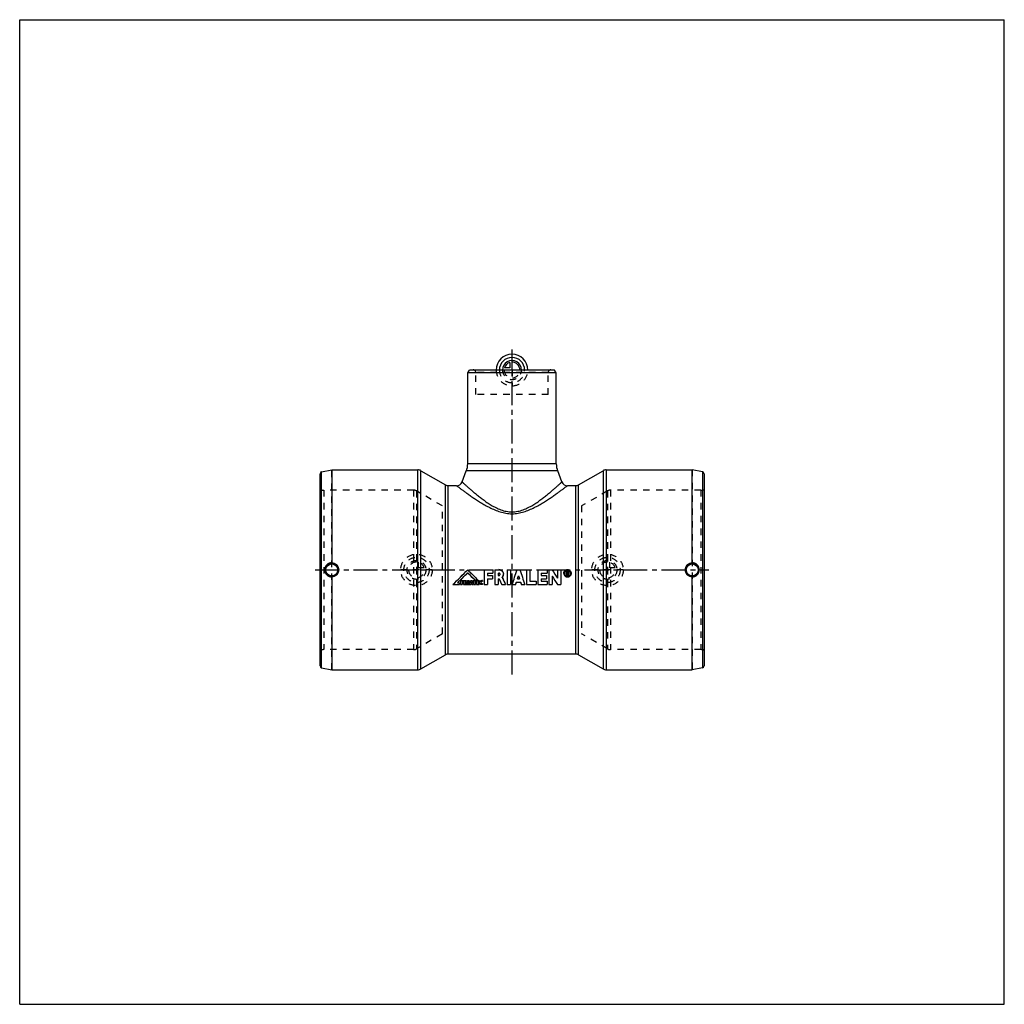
# Model space of a CAD drawing. Header units: millimetres. Extents: x 0 to 1000, y 0 to 1000.
import ezdxf

# ---------------------------------------------------------------- set-up
doc = ezdxf.new("R2010")
doc.units = ezdxf.units.MM
doc.header["$LTSCALE"] = 65.185185
doc.linetypes.add('CENTER', pattern=[0.6, 0.375, -0.075, 0.075, -0.075])
doc.linetypes.add('HIDDEN', pattern=[0.2, 0.1, -0.1])
doc.layers.get('0').update_dxf_attribs({"linetype": 'CONTINUOUS'})
for name, color, linetype in [('ACHSEN_S', 7, 'CONTINUOUS'), ('KOERPER', 7, 'CONTINUOUS'), ('KONST.EL_MIT_GEO', 7, 'CONTINUOUS'), ('KONSTR_EL', 7, 'CONTINUOUS'), ('KURVEN', 7, 'CONTINUOUS')]:
    doc.layers.add(name, color=color, linetype=linetype)

msp = doc.modelspace()

# ---------------------------------------------------------------- linework, layer by layer
at = {"color": 7, "linetype": 'Continuous'}
for p, q in [((0, 0), (0, 1000)), ((0, 1000), (1000, 1000)), ((1000, 0), (1000, 1000)), ((0, 0), (1000, 0))]:
    msp.add_line(p, q, dxfattribs=at)
at = {"layer": 'ACHSEN_S', "color": 40, "linetype": 'CENTER'}
for p, q in [((500, 334.8), (500, 665.2)), ((300, 441.2), (700, 441.2))]:
    msp.add_line(p, q, dxfattribs=at)
at = {"layer": 'KOERPER', "color": 7, "linetype": 'Continuous'}
for p, q in [((455, 641.2), (456.7, 644.2)), ((545, 641.2), (455, 641.2)), ((543.3, 644.2), (456.7, 644.2)), ((545, 641.2), (543.3, 644.2)), ((317, 542.8), (317, 448.3)), ((317, 542.8), (404.4, 542.8)), ((407.4, 541.9), (432.3, 527.6)), ((683, 448.3), (683, 542.8)), ((435.3, 526.8), (443.7, 526.8)), ((556.3, 526.8), (564.7, 526.8)), ((317, 434.2), (317, 339.8)), ((683, 339.8), (683, 434.2)), ((407.4, 340.6), (432.3, 354.9)), ((435.3, 355.8), (564.7, 355.8)), ((317, 339.8), (404.4, 339.8))]:
    msp.add_line(p, q, dxfattribs=at)
at = {"layer": 'KOERPER', "color": 8, "linetype": 'HIDDEN'}
for p, q in [((463.2, 619.2), (463.2, 641.8)), ((536.8, 619.2), (536.8, 641.8)), ((536.8, 619.2), (463.2, 619.2)), ((429.3, 506.2), (403, 521.4)), ((597, 521.4), (570.7, 506.2)), ((429.3, 376.2), (429.3, 506.2)), ((570.7, 506.2), (570.7, 376.2)), ((429.3, 376.2), (403, 361.1)), ((597, 361.1), (570.7, 376.2))]:
    msp.add_line(p, q, dxfattribs=at)
at = {"layer": 'KOERPER', "color": 7, "linetype": 'Continuous'}
for centre, start, end in [((316.9, 441.3), 89.4683, 180.0576), ((316.9, 441.2), 179.9424, 270.5317), ((317, 441.3), 359.9441, 89.9434), ((317, 441.2), 270.0566, 0.0559), ((683, 441.3), 90.0566, 180.0559), ((683, 441.2), 179.9441, 269.9434), ((683.1, 441.3), 359.9424, 90.5317), ((683.1, 441.2), 269.4683, 0.0576)]:
    msp.add_arc(centre, 7.09, start, end, dxfattribs=at)
at = {"layer": 'KONST.EL_MIT_GEO', "color": 7, "linetype": 'Continuous'}
for p, q in [((455, 549), (455, 641.2)), ((545, 549), (545, 641.2)), ((449.3, 530.6), (453.6, 541.7)), ((546.4, 541.7), (453.6, 541.7)), ((545, 549), (455, 549)), ((550.7, 530.6), (546.4, 541.7))]:
    msp.add_line(p, q, dxfattribs=at)
at = {"layer": 'KONST.EL_MIT_GEO', "color": 8, "linetype": 'HIDDEN'}
for p, q in [((539.3, 644.2), (460.7, 644.2)), ((536.8, 641.8), (463.2, 641.8))]:
    msp.add_line(p, q, dxfattribs=at)
for centre, start, end in [((460.7, 641.8), 0, 90), ((539.3, 641.8), 90, 180)]:
    msp.add_arc(centre, 2.5, start, end, dxfattribs=at)
at = {"layer": 'KONST.EL_MIT_GEO', "color": 7, "linetype": 'Continuous'}
for centre, radius, start, end in [((435, 549), 20, 338.7229, 360), ((565, 549), 20, 180, 201.2771), ((443.7, 532.7), 6, 270, 338.7229), ((556.3, 532.7), 6, 201.2771, 270)]:
    msp.add_arc(centre, radius, start, end, dxfattribs=at)
for points, knots in [([(449.3, 530.6), (449.3, 530.6), (449.3, 530.6), (449.3, 530.5), (449.4, 530.5), (449.4, 530.4), (449.5, 530.3), (449.7, 530.2), (449.9, 530), (450.3, 529.6), (450.9, 529.1), (451.5, 528.5), (452.3, 527.8), (453.2, 527), (454.2, 526.1), (455.7, 524.7), (457.8, 522.9), (460.6, 520.5), (463.6, 518), (467, 515.3), (470.7, 512.5), (474.6, 509.7), (478.9, 506.9), (483.6, 504.4), (488.7, 502.1), (494.2, 500.5), (500, 499.9), (505.8, 500.5), (511.3, 502.1), (516.4, 504.4), (521.1, 506.9), (525.4, 509.7), (529.3, 512.5), (533, 515.3), (536.4, 518), (539.4, 520.5), (542.2, 522.9), (544.3, 524.7), (545.8, 526.1), (546.8, 527), (547.7, 527.8), (548.5, 528.5), (549.1, 529.1), (549.7, 529.6), (550.1, 530), (550.3, 530.2), (550.5, 530.3), (550.6, 530.4), (550.6, 530.5), (550.7, 530.5), (550.7, 530.6), (550.7, 530.6), (550.7, 530.6)], [0, 0, 0, 0, 0.00018, 0.0004, 0.00072, 0.00161, 0.00285, 0.00445, 0.0064, 0.01131, 0.01756, 0.02508, 0.03383, 0.04374, 0.05474, 0.06678, 0.0937, 0.12402, 0.15731, 0.19321, 0.23141, 0.2717, 0.31391, 0.35796, 0.4038, 0.45132, 0.5, 0.54868, 0.5962, 0.64204, 0.68609, 0.7283, 0.76859, 0.80679, 0.84269, 0.87598, 0.9063, 0.93322, 0.94526, 0.95626, 0.96617, 0.97492, 0.98244, 0.98869, 0.9936, 0.99555, 0.99715, 0.99839, 0.99928, 0.9996, 0.99982, 1, 1, 1, 1]), ([(443.7, 526.8), (443.7, 526.7), (443.7, 526.7), (443.7, 526.7), (443.8, 526.7), (443.9, 526.6), (444, 526.5), (444.2, 526.4), (444.4, 526.2), (444.6, 526.1), (445, 525.8), (445.5, 525.4), (446.3, 524.8), (447.2, 524.1), (448.2, 523.3), (449.4, 522.5), (451.1, 521.2), (453.5, 519.5), (456.7, 517.2), (460.2, 514.8), (464.1, 512.2), (468.2, 509.6), (472.7, 507), (477.4, 504.4), (482.6, 502.1), (488, 500), (493.9, 498.6), (500, 498.1), (506.1, 498.6), (512, 500), (517.4, 502.1), (522.6, 504.4), (527.3, 507), (531.8, 509.6), (535.9, 512.2), (539.8, 514.8), (543.3, 517.2), (546.5, 519.5), (548.9, 521.2), (550.6, 522.5), (551.8, 523.3), (552.8, 524.1), (553.7, 524.8), (554.5, 525.4), (555, 525.8), (555.4, 526.1), (555.6, 526.2), (555.8, 526.4), (556, 526.5), (556.1, 526.6), (556.2, 526.7), (556.3, 526.7), (556.3, 526.7), (556.3, 526.7), (556.3, 526.8)], [0, 0, 0, 0, 0.00018, 0.0004, 0.00072, 0.00162, 0.00287, 0.00447, 0.00643, 0.00873, 0.01137, 0.01765, 0.02522, 0.03402, 0.04399, 0.05507, 0.06719, 0.0943, 0.12483, 0.15834, 0.19444, 0.23283, 0.27326, 0.31553, 0.35952, 0.40511, 0.45211, 0.5, 0.54789, 0.59489, 0.64048, 0.68447, 0.72674, 0.76717, 0.80556, 0.84166, 0.87517, 0.9057, 0.93281, 0.94493, 0.95601, 0.96598, 0.97478, 0.98235, 0.98863, 0.99127, 0.99357, 0.99553, 0.99713, 0.99838, 0.99928, 0.9996, 0.99982, 1, 1, 1, 1])]:
    msp.add_open_spline(points, degree=3, knots=knots, dxfattribs=at)
at = {"layer": 'KONSTR_EL', "color": 7, "linetype": 'Continuous'}
for p, q in [((306.6, 540.7), (317, 542.8)), ((306.6, 341.8), (306.6, 540.7)), ((404.4, 339.8), (404.4, 542.8)), ((407.4, 340.6), (407.4, 541.9)), ((567.7, 527.6), (592.6, 541.9)), ((592.6, 541.9), (592.6, 340.6)), ((595.6, 542.8), (683, 542.8)), ((595.6, 542.8), (595.6, 339.8)), ((693.4, 540.7), (683, 542.8)), ((693.4, 540.7), (693.4, 341.8)), ((305, 343.7), (305, 538.8)), ((695, 538.8), (695, 343.7)), ((432.3, 354.9), (432.3, 527.6)), ((435.3, 355.8), (435.3, 526.8)), ((564.7, 355.8), (564.7, 526.8)), ((567.7, 354.9), (567.7, 527.6)), ((455, 441.4), (455, 441.4)), ((471.6, 441.4), (480.7, 441.4)), ((471.6, 441.4), (480.7, 441.4)), ((471.6, 441.4), (471.6, 426.4)), ((480.7, 441.4), (480.7, 438)), ((482.4, 441.4), (486.7, 441.4)), ((482.4, 441.4), (486.7, 441.4)), ((482.4, 441.4), (482.4, 426.4)), ((486.7, 441.4), (486.7, 441.4)), ((495.1, 441.4), (498.5, 441.4)), ((495.1, 441.4), (498.5, 441.4)), ((495.1, 441.4), (495.1, 426.4)), ((498.5, 441.4), (498.5, 426.4)), ((505, 441.4), (508.2, 441.4)), ((505, 441.4), (508.2, 441.4)), ((505, 441.4), (505, 441.4)), ((508.2, 441.4), (508.2, 441.4)), ((514.7, 441.4), (518.1, 441.4)), ((514.7, 441.4), (518.1, 441.4)), ((514.7, 441.4), (514.7, 426.4)), ((518.1, 441.4), (518.1, 429.7)), ((526.1, 441.4), (535.7, 441.4)), ((526.1, 441.4), (535.7, 441.4)), ((526.1, 441.4), (526.1, 426.4)), ((535.7, 441.4), (535.7, 438)), ((537.4, 441.4), (540.8, 441.4)), ((537.4, 441.4), (540.8, 441.4)), ((537.4, 441.4), (537.4, 426.4)), ((540.8, 441.4), (540.8, 441.4)), ((546.1, 441.4), (549.5, 441.4)), ((546.1, 441.4), (549.5, 441.4)), ((546.1, 441.4), (546.1, 432.7)), ((549.5, 441.4), (549.5, 426.4)), ((447.8, 430.3), (450.4, 430.3)), ((447.8, 430.3), (450.4, 430.3)), ((447.8, 430.3), (447.8, 426.4)), ((450.4, 430.3), (450.4, 429.3)), ((450.8, 430.3), (452.5, 430.3)), ((450.8, 430.3), (452.5, 430.3)), ((450.8, 430.3), (450.8, 426.4)), ((452.5, 430.3), (452.5, 430.3)), ((454.8, 430.3), (456.3, 430.3)), ((454.8, 430.3), (456.3, 430.3)), ((454.8, 430.3), (454.8, 426.4)), ((456.3, 430.3), (456.3, 426.4)), ((457.7, 430.3), (459.4, 430.3)), ((457.7, 430.3), (459.4, 430.3)), ((457.7, 430.3), (457.7, 430.3)), ((459.4, 430.3), (459.4, 430.3)), ((460.5, 430.3), (463.7, 430.3)), ((460.5, 430.3), (463.7, 430.3)), ((460.5, 430.3), (460.5, 429.3)), ((462.4, 430.9), (465.4, 430.9)), ((463.7, 430.3), (463.7, 429.3)), ((464, 430.3), (466.6, 430.3)), ((464, 430.3), (466.6, 430.3)), ((464, 430.3), (464, 426.4)), ((465.4, 431), (465.4, 430.9)), ((466.6, 430.3), (466.6, 429.3)), ((469, 430.4), (469, 430.3)), ((469.5, 430.4), (469.5, 430.3)), ((469.9, 430.3), (469.9, 429.3)), ((475, 438), (480.7, 438)), ((475, 438), (475, 435.5)), ((475, 435.5), (480.1, 435.5)), ((475, 435.5), (480.1, 435.5)), ((475, 432.1), (480.1, 432.1)), ((475, 432.1), (475, 426.4)), ((480.1, 435.5), (480.1, 432.1)), ((485.8, 438), (486.7, 438)), ((485.8, 438), (485.8, 435.5)), ((485.8, 435.5), (486.7, 435.5)), ((485.8, 435.5), (486.7, 435.5)), ((485.8, 432.1), (486.9, 432.1)), ((485.8, 432.1), (485.8, 426.4)), ((486.7, 435.5), (486.7, 435.5)), ((491.3, 436.8), (491.3, 436.7)), ((505.6, 432.2), (507.6, 432.2)), ((505.6, 432.1), (507.6, 432.1)), ((529.5, 438), (535.7, 438)), ((529.5, 438), (529.5, 435.5)), ((529.5, 435.5), (535.1, 435.5)), ((529.5, 435.5), (535.1, 435.5)), ((529.5, 432.1), (535.1, 432.1)), ((529.5, 432.1), (529.5, 429.7)), ((535.1, 435.5), (535.1, 432.1)), ((540.8, 434.9), (540.8, 426.4)), ((552.6, 437.7), (552.6, 437.7)), ((555.5, 439.7), (556.3, 439.7)), ((555.5, 439.7), (556.3, 439.7)), ((555.5, 439.7), (555.5, 435.7)), ((555.5, 435.7), (556, 435.7)), ((556, 439.1), (556.3, 439.1)), ((556, 439.1), (556, 438)), ((556, 438), (556.3, 438)), ((556, 438), (556.3, 438)), ((556, 437.4), (556.3, 437.4)), ((556, 437.4), (556, 435.7)), ((556.3, 439.7), (556.3, 439.7)), ((556.3, 438), (556.3, 438)), ((556.6, 438.8), (556.6, 438.2)), ((556.7, 435.7), (557.3, 435.7)), ((557.2, 438.8), (557.2, 438.2)), ((557.3, 435.7), (557.3, 435.7)), ((440, 426.4), (446.7, 426.4)), ((440, 426.4), (440, 426.4)), ((444.8, 428.2), (446.7, 428.2)), ((444.9, 428.2), (446.7, 428.2)), ((446.7, 428.2), (446.7, 426.4)), ((447.8, 426.4), (449.3, 426.4)), ((449.3, 429.3), (450.4, 429.3)), ((449.3, 429.3), (449.3, 428.7)), ((449.3, 428.8), (450.3, 428.8)), ((449.3, 428.7), (450.3, 428.7)), ((449.3, 427.8), (450.3, 427.8)), ((449.3, 427.8), (449.3, 426.4)), ((450.3, 428.8), (450.3, 427.8)), ((450.8, 426.4), (452.3, 426.4)), ((452.3, 429.5), (452.3, 429.5)), ((452.3, 429.5), (452.3, 428.5)), ((452.3, 427.9), (452.3, 426.4)), ((452.7, 428.7), (452.7, 428.6)), ((452.9, 426.4), (454.5, 426.4)), ((453.8, 430), (453.8, 429.9)), ((454.5, 426.4), (454.5, 426.4)), ((454.8, 426.4), (456.3, 426.4)), ((456.6, 426.4), (458, 426.4)), ((458.1, 426.9), (459, 426.9)), ((458.3, 427.8), (458.8, 427.8)), ((458.3, 427.7), (458.8, 427.7)), ((459.1, 426.4), (460.5, 426.4)), ((460.5, 429.3), (461.3, 429.3)), ((461.3, 429.3), (461.3, 426.4)), ((461.3, 426.4), (462.8, 426.4)), ((462.8, 429.3), (463.7, 429.3)), ((462.8, 429.3), (462.8, 426.4)), ((464, 426.4), (466.6, 426.4)), ((465.5, 429.3), (466.6, 429.3)), ((465.5, 429.3), (465.5, 428.8)), ((465.5, 428.9), (466.5, 428.9)), ((465.5, 428.8), (466.5, 428.8)), ((465.5, 427.9), (466.5, 427.9)), ((465.5, 427.9), (465.5, 427.4)), ((465.5, 427.4), (466.6, 427.4)), ((465.5, 427.4), (466.6, 427.4)), ((466.5, 428.9), (466.5, 427.9)), ((466.6, 427.4), (466.6, 426.4)), ((467.5, 429.8), (467.5, 429.8)), ((468.7, 427.6), (468.7, 427.5)), ((469.3, 427.3), (469.3, 427.3)), ((469.6, 427.3), (469.6, 427.3)), ((469.9, 427.4), (469.9, 426.4)), ((471.6, 426.4), (475, 426.4)), ((482.4, 426.4), (485.8, 426.4)), ((489.6, 426.4), (493.4, 426.4)), ((493.4, 426.4), (493.4, 426.4)), ((495.1, 426.4), (498.5, 426.4)), ((500.2, 426.4), (503.7, 426.4)), ((500.2, 426.4), (500.2, 426.4)), ((504.5, 428.8), (508.7, 428.8)), ((509.5, 426.4), (513, 426.4)), ((513, 426.4), (513, 426.4)), ((514.7, 426.4), (524.4, 426.4)), ((518.1, 429.8), (524.4, 429.8)), ((518.1, 429.7), (524.4, 429.7)), ((524.4, 429.8), (524.4, 426.4)), ((526.1, 426.4), (535.7, 426.4)), ((529.5, 429.8), (535.7, 429.8)), ((529.5, 429.7), (535.7, 429.7)), ((535.7, 429.8), (535.7, 426.4)), ((537.4, 426.4), (540.8, 426.4)), ((546.1, 426.4), (549.5, 426.4)), ((567.7, 354.9), (592.6, 340.6)), ((306.6, 341.8), (317, 339.8)), ((693.4, 341.8), (683, 339.8)), ((595.6, 339.8), (683, 339.8))]:
    msp.add_line(p, q, dxfattribs=at)
at = {"layer": 'KONSTR_EL', "color": 8, "linetype": 'HIDDEN'}
for p, q in [((317, 339.8), (317, 542.8)), ((683, 542.8), (683, 339.8)), ((308.8, 522.2), (308.8, 360.2)), ((400, 522.2), (308.8, 522.2)), ((400, 522.2), (400, 360.2)), ((403, 521.4), (403, 361.1)), ((597, 521.4), (597, 361.1)), ((691.9, 522.2), (600, 522.2)), ((600, 522.2), (600, 360.2)), ((691.9, 522.2), (691.9, 360.2)), ((455, 438.4), (455, 438.4)), ((462.4, 431), (465.4, 431)), ((462.4, 431), (462.4, 430.9)), ((475, 438), (480.7, 438)), ((475, 438), (475, 438)), ((475, 432.2), (480.1, 432.2)), ((475, 432.2), (475, 432.1)), ((485.8, 438), (486.7, 438)), ((485.8, 438), (485.8, 438)), ((485.8, 432.2), (486.9, 432.2)), ((485.8, 432.2), (485.8, 432.1)), ((486.7, 438), (486.7, 438)), ((486.9, 432.2), (486.9, 432.1)), ((487.9, 436.8), (487.9, 436.7)), ((490, 433.6), (490, 433.5)), ((505.6, 432.2), (505.6, 432.1)), ((506.6, 435.2), (506.6, 435.2)), ((507.6, 432.2), (507.6, 432.1)), ((529.5, 438), (535.7, 438)), ((529.5, 438), (529.5, 438)), ((529.5, 432.2), (535.1, 432.2)), ((529.5, 432.2), (529.5, 432.1)), ((540.8, 434.9), (540.8, 434.9)), ((553.5, 437.7), (553.5, 437.7)), ((555.5, 435.7), (556, 435.7)), ((556, 439.1), (556.3, 439.1)), ((556, 439.1), (556, 439.1)), ((556, 437.4), (556.3, 437.4)), ((556, 437.4), (556, 437.4)), ((556.3, 439.1), (556.3, 439.1)), ((556.3, 437.4), (556.3, 437.4)), ((556.7, 435.7), (557.3, 435.7)), ((556.7, 435.7), (556.7, 435.7)), ((556.9, 437.6), (556.9, 437.6)), ((556.9, 437.6), (556.9, 437.6)), ((559.1, 437.7), (559.1, 437.7)), ((560, 437.7), (560, 437.7)), ((440, 426.4), (446.7, 426.4)), ((444.8, 428.2), (444.9, 428.2)), ((444.8, 428.2), (444.8, 428.2)), ((447.8, 426.4), (449.3, 426.4)), ((449.3, 429.4), (450.4, 429.4)), ((449.3, 429.4), (449.3, 429.3)), ((449.3, 427.9), (450.3, 427.9)), ((449.3, 427.9), (449.3, 427.8)), ((450.8, 426.4), (452.3, 426.4)), ((452.3, 429.5), (452.3, 429.5)), ((452.3, 429.5), (452.3, 429.5)), ((452.3, 429.5), (452.3, 429.5)), ((452.3, 427.9), (452.3, 427.9)), ((452.7, 429.4), (452.7, 429.3)), ((452.8, 429), (452.8, 429)), ((452.9, 426.4), (454.5, 426.4)), ((452.9, 426.4), (452.9, 426.4)), ((453.4, 428.1), (453.4, 428.1)), ((454.1, 428.5), (454.1, 428.5)), ((454.3, 429.1), (454.3, 429.1)), ((454.8, 426.4), (456.3, 426.4)), ((456.6, 426.4), (458, 426.4)), ((456.6, 426.4), (456.6, 426.4)), ((458, 426.4), (458, 426.4)), ((458.1, 427), (459, 427)), ((458.1, 427), (458.1, 426.9)), ((458.3, 427.8), (458.3, 427.7)), ((458.6, 429.2), (458.6, 429.2)), ((458.8, 427.8), (458.8, 427.7)), ((459, 427), (459, 426.9)), ((459.1, 426.4), (460.5, 426.4)), ((459.1, 426.4), (459.1, 426.4)), ((460.5, 429.3), (461.3, 429.3)), ((460.5, 426.4), (460.5, 426.4)), ((461.3, 429.3), (461.3, 429.3)), ((461.3, 426.4), (462.8, 426.4)), ((462.8, 429.3), (463.7, 429.3)), ((462.8, 429.3), (462.8, 429.3)), ((464, 426.4), (466.6, 426.4)), ((465.5, 429.4), (466.6, 429.4)), ((465.5, 429.4), (465.5, 429.3)), ((465.5, 428), (466.5, 428)), ((465.5, 428), (465.5, 427.9)), ((466.9, 428.4), (466.9, 428.3)), ((467.1, 427.5), (467.1, 427.4)), ((467.6, 426.8), (467.6, 426.7)), ((468.3, 426.4), (468.3, 426.4)), ((468.5, 428.4), (468.5, 428.3)), ((468.7, 429.2), (468.7, 429.1)), ((469.1, 426.3), (469.1, 426.3)), ((469.4, 429.5), (469.4, 429.4)), ((469.5, 426.4), (469.5, 426.3)), ((469.6, 429.4), (469.6, 429.4)), ((471.6, 426.4), (475, 426.4)), ((482.4, 426.4), (485.8, 426.4)), ((489.6, 426.4), (493.4, 426.4)), ((489.6, 426.4), (489.6, 426.4)), ((495.1, 426.4), (498.5, 426.4)), ((500.2, 426.4), (503.7, 426.4)), ((503.7, 426.4), (503.7, 426.4)), ((504.5, 428.8), (508.7, 428.8)), ((504.5, 428.8), (504.5, 428.8)), ((508.7, 428.8), (508.7, 428.8)), ((509.5, 426.4), (513, 426.4)), ((509.5, 426.4), (509.5, 426.4)), ((514.7, 426.4), (524.4, 426.4)), ((526.1, 426.4), (535.7, 426.4)), ((537.4, 426.4), (540.8, 426.4)), ((546.1, 426.4), (549.5, 426.4)), ((546.1, 426.4), (546.1, 426.4)), ((400, 360.2), (308.8, 360.2)), ((691.9, 360.2), (600, 360.2))]:
    msp.add_line(p, q, dxfattribs=at)
at = {"layer": 'KONSTR_EL', "color": 7, "linetype": 'Continuous'}
for centre, radius in [((317, 441.2), 7.05), ((317, 441.2), 6.05), ((683, 441.2), 7.05), ((683, 441.2), 6.05)]:
    msp.add_circle(centre, radius, dxfattribs=at)
for centre, radius, start, end in [((307, 538.8), 2, 101, 180), ((404.4, 536.8), 6, 60, 90), ((595.6, 536.8), 6, 90, 120), ((693, 538.8), 2, 0, 79), ((435.3, 532.7), 6, 240, 270), ((564.7, 532.7), 6, 270, 300), ((486.7, 436.9), 4.55, 74.9845, 89.9627), ((486.7, 436.8), 4.55, 75.8623, 89.9689), ((556.3, 437.8), 3.63, 72.9904, 107.0096), ((556.3, 437.8), 3.63, 73.9695, 106.0305), ((469, 426.6), 3.8, 76.0137, 82.5671), ((469, 426.5), 3.8, 76.0141, 82.5673), ((486.7, 436.7), 4.61, 316.0957, 0.0745), ((469.2, 427.7), 1.73, 68.087, 77.6057), ((469.4, 428.4), 1.1, 294.3758, 295.5111), ((435.3, 349.8), 6, 90, 120), ((564.7, 349.8), 6, 60, 90), ((307, 343.7), 2, 180, 259), ((404.4, 345.8), 6, 270, 300), ((595.6, 345.8), 6, 240, 270), ((693, 343.7), 2, 281, 360)]:
    msp.add_arc(centre, radius, start, end, dxfattribs=at)
at = {"layer": 'KONSTR_EL', "color": 8, "linetype": 'HIDDEN'}
for centre, radius, start, end in [((308.8, 532.2), 10, 247.6684, 270), ((400, 516.2), 6, 60, 90), ((600, 516.2), 6, 90, 120), ((691.9, 532.2), 10, 270, 288.1949), ((486.7, 436.8), 1.22, 359.1788, 0.0001), ((486.7, 436.8), 4.61, 316.0964, 0.0746), ((556.3, 438.3), 0.286, 356.4855, 359.9956), ((452, 429), 0.784, 357.254, 0.0346), ((470.8, 428.4), 2.36, 179.9975, 180.6326), ((470.5, 428.4), 2.06, 180.5687, 184.2973), ((469.2, 427.7), 1.73, 68.0866, 77.6054), ((308.8, 350.2), 10, 90, 112.3316), ((400, 366.2), 6, 270, 300), ((600, 366.2), 6, 240, 270), ((691.9, 350.2), 10, 71.8051, 90)]:
    msp.add_arc(centre, radius, start, end, dxfattribs=at)
at = {"layer": 'KONSTR_EL', "color": 7, "linetype": 'Continuous'}
for centre, major_axis, ratio, start_param, end_param in [((440, 441.2), (85.5, 85.5), 0.08749, -1.65806, -1.48233), ((440, 441.2), (85.2, 85.2), 0.08749, 4.62512, 4.80147), ((470, 441.2), (85.5, -85.5), 0.08749, 4.62393, 4.74573), ((470, 441.2), (85.2, -85.2), 0.08749, 4.6233, 4.74554), ((500.2, 441.2), (27.5, 85.6), 0.05117, 4.55427, 4.73042), ((513, 441.2), (-27.5, 85.6), 0.05117, 7.83595, 8.0121), ((550.2, 441.2), (-53.1, 85.5), 0.07852, 1.52049, 1.62169), ((443, 441.2), (85.5, 85.5), 0.08749, -1.63629, -1.51729), ((467, 441.2), (85.5, -85.5), 0.08749, -1.6243, -1.53745), ((456.6, 441.2), (24.6, 85.8), 0.04656, -1.732, -1.68581), ((456.6, 441.2), (24.5, 85.5), 0.04656, -1.732, -1.68564), ((460.5, 441.2), (-24.5, 85.8), 0.04644, -4.5973, -4.55111), ((460.5, 441.2), (-24.4, 85.5), 0.04644, -4.59746, -4.55111), ((489.6, 441.2), (-39.5, 85.6), 0.06681, -4.63652, -4.56869), ((493.4, 441.2), (-39.5, 85.6), 0.06681, -4.65302, -4.56869), ((503.7, 441.2), (27.5, 85.6), 0.05117, -1.66108, -1.62543), ((509.5, 441.2), (-27.5, 85.6), 0.05117, -4.65775, -4.62211), ((546.1, 441.2), (-53.1, 85.5), 0.07852, -4.68708, -4.58655), ((558.8, 441.2), (-18.7, 85.6), 0.03674, -4.67519, -4.65521), ((559.3, 441.2), (-18.7, 85.6), 0.03674, -4.67745, -4.65521), ((452.9, 441.2), (-36.6, 85.8), 0.06337, -4.58275, -4.56488), ((454.5, 441.2), (-50.3, 85.7), 0.07652, -4.60319, -4.58272), ((454.5, 441.2), (-50.1, 85.4), 0.07652, -4.60281, -4.58272), ((458, 441.2), (16.1, 85.8), 0.03201, -1.73931, -1.73251), ((458, 441.2), (16.6, 85.8), 0.03277, -1.72288, -1.70576), ((459.1, 441.2), (-17, 85.8), 0.03352, -4.57773, -4.56062), ((459.1, 441.2), (-16.1, 85.8), 0.03201, -4.55068, -4.54388), ((503.7, 441.2), (27.5, 85.6), 0.05117, -1.72891, -1.7008), ((509.5, 441.2), (-27.5, 85.6), 0.05117, -4.58238, -4.55427)]:
    msp.add_ellipse(centre, major_axis=major_axis, ratio=ratio, start_param=start_param, end_param=end_param, dxfattribs=at)
at = {"layer": 'KONSTR_EL', "color": 8, "linetype": 'HIDDEN'}
for centre, major_axis, ratio, start_param, end_param in [((500.2, 441.2), (27.4, 85.5), 0.05117, 4.55427, 4.73063), ((513, 441.2), (-27.4, 85.5), 0.05117, 1.55256, 1.72891), ((550.2, 441.2), (-53, 85.4), 0.07852, 1.52028, 1.62161), ((443, 441.2), (85.2, 85.2), 0.08749, -1.63621, -1.5168), ((467, 441.2), (85.2, -85.2), 0.08749, -1.6248, -1.53764), ((489.6, 441.2), (-39.5, 85.5), 0.06681, -4.6366, -4.56869), ((493.4, 441.2), (-39.5, 85.5), 0.06681, -4.65312, -4.56869), ((503.7, 441.2), (27.4, 85.5), 0.05117, -1.661, -1.62531), ((509.5, 441.2), (-27.4, 85.5), 0.05117, -4.65787, -4.62219), ((546.1, 441.2), (-53, 85.4), 0.07852, -4.6872, -4.58655), ((558.8, 441.2), (-18.7, 85.5), 0.03674, -4.67535, -4.65534), ((559.3, 441.2), (-18.7, 85.5), 0.03674, -4.67741, -4.65534), ((452.9, 441.2), (-36.5, 85.5), 0.06337, -4.58281, -4.56488), ((454.5, 441.2), (-50.1, 85.4), 0.07652, -4.60326, -4.60281), ((458, 441.2), (16.1, 85.5), 0.03201, -1.73931, -1.73248), ((458, 441.2), (16.5, 85.5), 0.03277, -1.72282, -1.70565), ((459.1, 441.2), (-16.9, 85.5), 0.03352, -4.57785, -4.56067), ((459.1, 441.2), (-16.1, 85.5), 0.03201, -4.5507, -4.54388), ((503.7, 441.2), (27.4, 85.5), 0.05117, -1.72891, -1.70077), ((509.5, 441.2), (-27.4, 85.5), 0.05117, -4.58241, -4.55427)]:
    msp.add_ellipse(centre, major_axis=major_axis, ratio=ratio, start_param=start_param, end_param=end_param, dxfattribs=at)
at = {"layer": 'KONSTR_EL', "color": 7, "linetype": 'Continuous'}
for points, knots in [([(487.8, 441.2), (488.3, 441.1), (489.2, 440.7), (490.4, 439.6), (491.1, 438.3), (491.3, 437.2), (491.3, 436.7)], [0, 0, 0, 0, 0.25005, 0.50012, 0.75014, 1, 1, 1, 1]), ([(555.3, 441.2), (554.9, 441.1), (554.2, 440.8), (553.3, 439.9), (552.8, 438.9), (552.6, 438.1), (552.6, 437.7)], [0, 0, 0, 0, 0.25002, 0.50006, 0.75008, 1, 1, 1, 1]), ([(559.1, 437.7), (559.1, 438), (559, 438.8), (558.4, 439.7), (557.4, 440.4), (556.3, 440.6), (555.2, 440.4), (554.3, 439.7), (553.6, 438.8), (553.5, 438), (553.5, 437.7)], [0, 0, 0, 0, 0.12497, 0.24998, 0.375, 0.5, 0.625, 0.75002, 0.87503, 1, 1, 1, 1]), ([(557.3, 441.2), (557.7, 441.1), (558.4, 440.8), (559.3, 439.9), (559.9, 438.9), (560, 438.1), (560, 437.7)], [0, 0, 0, 0, 0.25003, 0.50006, 0.75007, 1, 1, 1, 1]), ([(452.5, 430.3), (452.8, 430.3), (453.3, 430.2), (453.7, 430), (453.8, 429.9)], [0, 0, 0, 0, 0.74943, 1, 1, 1, 1]), ([(452.5, 430.3), (452.8, 430.3), (453.3, 430.3), (453.7, 430.1), (453.8, 430)], [0, 0, 0, 0, 0.74943, 1, 1, 1, 1]), ([(467.5, 429.8), (467.7, 430), (468.2, 430.3), (468.7, 430.4), (469, 430.4)], [0, 0, 0, 0, 0.49895, 1, 1, 1, 1]), ([(467.5, 429.8), (467.7, 430), (468.2, 430.3), (468.7, 430.3), (469, 430.3)], [0, 0, 0, 0, 0.49895, 1, 1, 1, 1]), ([(487.9, 436.7), (487.9, 436.9), (487.8, 437.2), (487.6, 437.6), (487.2, 437.9), (486.8, 438), (486.7, 438)], [0, 0, 0, 0, 0.24987, 0.49984, 0.74989, 1, 1, 1, 1]), ([(486.7, 435.5), (486.8, 435.5), (487.2, 435.6), (487.6, 435.9), (487.8, 436.3), (487.9, 436.6), (487.9, 436.7)], [0, 0, 0, 0, 0.25018, 0.50022, 0.75013, 1, 1, 1, 1]), ([(552.6, 437.7), (552.6, 437.2), (552.8, 436.2), (553.6, 435), (554.9, 434.2), (556.3, 433.9), (557.8, 434.2), (559, 435), (559.8, 436.2), (560, 437.2), (560, 437.7)], [0, 0, 0, 0, 0.12498, 0.24991, 0.37491, 0.5, 0.62509, 0.75008, 0.87502, 1, 1, 1, 1]), ([(553.5, 437.7), (553.5, 437.3), (553.6, 436.6), (554.3, 435.6), (555.2, 435), (556.3, 434.7), (557.4, 435), (558.4, 435.6), (559, 436.6), (559.1, 437.3), (559.1, 437.7)], [0, 0, 0, 0, 0.12498, 0.24992, 0.37492, 0.5, 0.62508, 0.75008, 0.87502, 1, 1, 1, 1]), ([(553.5, 437.7), (553.5, 437.3), (553.6, 436.6), (554.3, 435.6), (555.2, 435), (556.3, 434.8), (557.4, 435), (558.4, 435.6), (559, 436.6), (559.1, 437.3), (559.1, 437.7)], [0, 0, 0, 0, 0.12498, 0.24992, 0.37492, 0.5, 0.62508, 0.75008, 0.87502, 1, 1, 1, 1]), ([(556.3, 439.7), (556.4, 439.7), (556.6, 439.6), (556.9, 439.4), (557.1, 439.1), (557.2, 438.9), (557.2, 438.8)], [0, 0, 0, 0, 0.25001, 0.5, 0.74999, 1, 1, 1, 1]), ([(556.6, 438.8), (556.6, 438.9), (556.5, 439), (556.4, 439.1), (556.3, 439.1)], [0, 0, 0, 0, 0.5002, 1, 1, 1, 1]), ([(556.3, 438), (556.4, 438), (556.5, 438), (556.6, 438.2), (556.6, 438.2)], [0, 0, 0, 0, 0.49988, 1, 1, 1, 1]), ([(557.2, 438.2), (557.2, 438.1), (557.1, 437.9), (556.9, 437.7), (556.9, 437.6)], [0, 0, 0, 0, 0.5, 1, 1, 1, 1]), ([(452.7, 429.3), (452.7, 429.4), (452.6, 429.4), (452.4, 429.5), (452.3, 429.5)], [0, 0, 0, 0, 0.25097, 1, 1, 1, 1]), ([(452.3, 428.5), (452.4, 428.5), (452.5, 428.5), (452.7, 428.6), (452.7, 428.6)], [0, 0, 0, 0, 0.7496, 1, 1, 1, 1]), ([(452.8, 429), (452.8, 429), (452.8, 429.2), (452.7, 429.3), (452.7, 429.3)], [0, 0, 0, 0, 0.50067, 1, 1, 1, 1]), ([(452.7, 428.6), (452.7, 428.7), (452.8, 428.8), (452.8, 428.9), (452.8, 429)], [0, 0, 0, 0, 0.49895, 1, 1, 1, 1]), ([(452.7, 428.7), (452.7, 428.7), (452.8, 428.8), (452.8, 428.9), (452.8, 429)], [0, 0, 0, 0, 0.49946, 1, 1, 1, 1]), ([(453.8, 430), (454, 429.9), (454.2, 429.6), (454.3, 429.3), (454.3, 429.1)], [0, 0, 0, 0, 0.50151, 1, 1, 1, 1]), ([(453.8, 429.9), (454, 429.8), (454.2, 429.6), (454.3, 429.2), (454.3, 429.1)], [0, 0, 0, 0, 0.50152, 1, 1, 1, 1]), ([(454.3, 429.1), (454.3, 429), (454.3, 428.7), (454.2, 428.5), (454.1, 428.5)], [0, 0, 0, 0, 0.49964, 1, 1, 1, 1]), ([(466.9, 428.4), (466.9, 428.7), (467, 429.2), (467.3, 429.7), (467.5, 429.8)], [0, 0, 0, 0, 0.49957, 1, 1, 1, 1]), ([(466.9, 428.3), (466.9, 428.6), (467, 429.1), (467.3, 429.6), (467.5, 429.8)], [0, 0, 0, 0, 0.49957, 1, 1, 1, 1]), ([(467.6, 426.7), (467.5, 426.8), (467.3, 427), (467.2, 427.3), (467.1, 427.4)], [0, 0, 0, 0, 0.50085, 1, 1, 1, 1]), ([(469.1, 426.3), (469, 426.3), (468.7, 426.3), (468.5, 426.3), (468.3, 426.4)], [0, 0, 0, 0, 0.25615, 1, 1, 1, 1]), ([(468.7, 429.1), (468.6, 429.1), (468.5, 428.8), (468.5, 428.5), (468.5, 428.3)], [0, 0, 0, 0, 0.25167, 1, 1, 1, 1]), ([(468.5, 428.3), (468.5, 428.1), (468.5, 427.8), (468.6, 427.6), (468.7, 427.5)], [0, 0, 0, 0, 0.7484, 1, 1, 1, 1]), ([(469.4, 429.4), (469.2, 429.4), (469, 429.4), (468.8, 429.2), (468.7, 429.1)], [0, 0, 0, 0, 0.50193, 1, 1, 1, 1]), ([(468.7, 427.6), (468.8, 427.5), (469, 427.4), (469.2, 427.3), (469.3, 427.3)], [0, 0, 0, 0, 0.49811, 1, 1, 1, 1]), ([(468.7, 427.5), (468.8, 427.4), (469, 427.3), (469.2, 427.3), (469.3, 427.3)], [0, 0, 0, 0, 0.49811, 1, 1, 1, 1]), ([(469.5, 426.3), (469.4, 426.3), (469.3, 426.3), (469.2, 426.3), (469.1, 426.3)], [0, 0, 0, 0, 0.25425, 1, 1, 1, 1]), ([(469.9, 426.4), (469.9, 426.4), (469.7, 426.4), (469.6, 426.3), (469.5, 426.3)], [0, 0, 0, 0, 0.25872, 1, 1, 1, 1])]:
    msp.add_open_spline(points, degree=3, knots=knots, dxfattribs=at)
at = {"layer": 'KONSTR_EL', "color": 8, "linetype": 'HIDDEN'}
for points, knots in [([(487.9, 441.2), (488.4, 441.1), (489.3, 440.7), (490.4, 439.6), (491.1, 438.3), (491.3, 437.3), (491.3, 436.8)], [0, 0, 0, 0, 0.25005, 0.50012, 0.75014, 1, 1, 1, 1]), ([(552.6, 437.7), (552.6, 438.1), (552.8, 438.9), (553.3, 439.9), (554.2, 440.8), (554.9, 441.1), (555.3, 441.2)], [0, 0, 0, 0, 0.24992, 0.49994, 0.74997, 1, 1, 1, 1]), ([(559.1, 437.7), (559.1, 438.1), (559, 438.8), (558.4, 439.8), (557.4, 440.4), (556.3, 440.6), (555.2, 440.4), (554.3, 439.8), (553.6, 438.8), (553.5, 438.1), (553.5, 437.7)], [0, 0, 0, 0, 0.12497, 0.24998, 0.375, 0.5, 0.625, 0.75002, 0.87503, 1, 1, 1, 1]), ([(557.4, 441.2), (557.8, 441.1), (558.5, 440.8), (559.3, 439.9), (559.9, 438.9), (560, 438.1), (560, 437.7)], [0, 0, 0, 0, 0.25003, 0.50006, 0.75008, 1, 1, 1, 1]), ([(487.9, 436.8), (487.9, 436.9), (487.8, 437.2), (487.6, 437.6), (487.2, 437.9), (486.8, 438), (486.7, 438)], [0, 0, 0, 0, 0.24987, 0.49984, 0.74989, 1, 1, 1, 1]), ([(486.7, 435.5), (486.8, 435.5), (487.2, 435.6), (487.6, 435.9), (487.8, 436.3), (487.9, 436.6), (487.9, 436.7)], [0, 0, 0, 0, 0.25018, 0.50022, 0.75013, 1, 1, 1, 1]), ([(560, 437.7), (560, 437.2), (559.8, 436.2), (559, 435), (557.8, 434.2), (556.3, 433.9), (554.9, 434.2), (553.6, 435), (552.8, 436.2), (552.6, 437.2), (552.6, 437.7)], [0, 0, 0, 0, 0.12498, 0.24992, 0.37491, 0.5, 0.62509, 0.75008, 0.87502, 1, 1, 1, 1]), ([(556.3, 439.7), (556.4, 439.7), (556.6, 439.6), (556.9, 439.4), (557.1, 439.2), (557.2, 438.9), (557.2, 438.8)], [0, 0, 0, 0, 0.25001, 0.5, 0.74999, 1, 1, 1, 1]), ([(556.6, 438.8), (556.6, 438.9), (556.5, 439), (556.4, 439.1), (556.3, 439.1)], [0, 0, 0, 0, 0.5002, 1, 1, 1, 1]), ([(556.3, 438), (556.4, 438), (556.5, 438), (556.6, 438.2), (556.6, 438.2)], [0, 0, 0, 0, 0.49985, 1, 1, 1, 1]), ([(557.2, 438.3), (557.2, 438.1), (557.1, 437.9), (556.9, 437.7), (556.9, 437.6)], [0, 0, 0, 0, 0.5, 1, 1, 1, 1]), ([(452.7, 429.4), (452.7, 429.4), (452.6, 429.5), (452.4, 429.5), (452.3, 429.5)], [0, 0, 0, 0, 0.25098, 1, 1, 1, 1]), ([(452.8, 429), (452.8, 429.1), (452.8, 429.2), (452.7, 429.3), (452.7, 429.4)], [0, 0, 0, 0, 0.50067, 1, 1, 1, 1]), ([(454.3, 429.1), (454.3, 429), (454.3, 428.8), (454.2, 428.6), (454.1, 428.5)], [0, 0, 0, 0, 0.49964, 1, 1, 1, 1]), ([(467.6, 426.8), (467.5, 426.9), (467.3, 427.1), (467.2, 427.3), (467.1, 427.5)], [0, 0, 0, 0, 0.50085, 1, 1, 1, 1]), ([(469.1, 426.3), (469, 426.3), (468.7, 426.3), (468.5, 426.4), (468.3, 426.4)], [0, 0, 0, 0, 0.25615, 1, 1, 1, 1]), ([(468.7, 429.2), (468.6, 429.1), (468.5, 428.9), (468.5, 428.6), (468.5, 428.4)], [0, 0, 0, 0, 0.25167, 1, 1, 1, 1]), ([(468.5, 428.2), (468.5, 428), (468.5, 427.8), (468.6, 427.6), (468.7, 427.6)], [0, 0, 0, 0, 0.74846, 1, 1, 1, 1]), ([(469.4, 429.5), (469.2, 429.5), (469, 429.4), (468.8, 429.3), (468.7, 429.2)], [0, 0, 0, 0, 0.50193, 1, 1, 1, 1]), ([(469.5, 426.4), (469.4, 426.4), (469.3, 426.3), (469.2, 426.3), (469.1, 426.3)], [0, 0, 0, 0, 0.25425, 1, 1, 1, 1]), ([(469.9, 426.5), (469.9, 426.5), (469.7, 426.4), (469.6, 426.4), (469.5, 426.4)], [0, 0, 0, 0, 0.25872, 1, 1, 1, 1])]:
    msp.add_open_spline(points, degree=3, knots=knots, dxfattribs=at)
at = {"layer": 'KONSTR_EL', "color": 7, "linetype": 'Continuous'}
for points in [[(469, 430.4), (469.2, 430.4), (469.3, 430.4), (469.5, 430.4)], [(469, 430.3), (469.2, 430.3), (469.3, 430.3), (469.5, 430.3)], [(452.3, 428.6), (452.3, 428.6), (452.3, 428.6), (452.4, 428.6)], [(452.4, 428.6), (452.5, 428.6), (452.6, 428.6), (452.7, 428.7)], [(454.1, 428.5), (453.9, 428.3), (453.7, 428.2), (453.4, 428.1)], [(467.1, 427.4), (467, 427.7), (466.9, 428), (466.9, 428.3)], [(468.3, 426.4), (468.1, 426.5), (467.8, 426.6), (467.6, 426.7)], [(469.3, 427.3), (469.4, 427.3), (469.5, 427.3), (469.6, 427.3)], [(469.3, 427.3), (469.4, 427.3), (469.5, 427.3), (469.6, 427.3)], [(469.6, 429.4), (469.5, 429.4), (469.4, 429.4), (469.4, 429.4)], [(469.6, 427.3), (469.7, 427.4), (469.8, 427.4), (469.9, 427.4)], [(469.6, 427.3), (469.7, 427.3), (469.8, 427.3), (469.9, 427.4)]]:
    msp.add_open_spline(points, degree=3, dxfattribs=at)
at = {"layer": 'KONSTR_EL', "color": 8, "linetype": 'HIDDEN'}
for points in [[(454.1, 428.5), (453.9, 428.3), (453.7, 428.2), (453.4, 428.1)], [(467.1, 427.5), (467, 427.7), (466.9, 428.1), (466.9, 428.4)], [(468.3, 426.4), (468.1, 426.5), (467.8, 426.6), (467.6, 426.8)], [(469.6, 429.4), (469.5, 429.4), (469.4, 429.5), (469.4, 429.5)]]:
    msp.add_open_spline(points, degree=3, dxfattribs=at)
at = {"layer": 'KURVEN', "color": 40, "linetype": 'Continuous'}
for p, q in [((500, 644.2), (500, 660.2)), ((497.8, 651.9), (497.8, 646.5)), ((497.8, 646.5), (492.3, 646.5))]:
    msp.add_line(p, q, dxfattribs=at)
at = {"layer": 'KURVEN', "color": 8, "linetype": 'HIDDEN'}
for p, q in [((516, 644.2), (484, 644.2)), ((500, 644.2), (500, 628.2)), ((403, 457.2), (403, 425.2)), ((597, 457.2), (597, 425.2)), ((419, 441.2), (387, 441.2)), ((405.2, 443.4), (405.2, 448.9)), ((410.7, 443.4), (405.2, 443.4)), ((613, 441.2), (581, 441.2)), ((599.2, 443.4), (599.2, 448.9)), ((604.7, 443.4), (599.2, 443.4))]:
    msp.add_line(p, q, dxfattribs=at)
for centre, radius in [((403, 441.2), 16), ((403, 441.2), 12.8), ((403, 441.2), 9.6), ((597, 441.2), 16), ((597, 441.2), 12.8), ((597, 441.2), 9.6)]:
    msp.add_circle(centre, radius, dxfattribs=at)
at = {"layer": 'KURVEN', "color": 40, "linetype": 'Continuous'}
for radius, start, end in [(16, 0, 180), (12.8, 0, 180), (9.6, 359.9999, 180), (8, 105.962, 164.038), (8, 359.9999, 90)]:
    msp.add_arc((500, 644.2), radius, start, end, dxfattribs=at)
at = {"layer": 'KURVEN', "color": 8, "linetype": 'HIDDEN'}
for centre, radius, start, end in [((500, 644.2), 16, 180, 360), ((500, 644.2), 12.8, 180, 360), ((500, 644.2), 9.6, 180, 359.9999), ((500, 644.2), 8, 180, 359.9999), ((403, 441.2), 8, 90, 360), ((403, 441.2), 8, 15.962, 74.038), ((597, 441.2), 8, 90, 360), ((597, 441.2), 8, 15.962, 74.038)]:
    msp.add_arc(centre, radius, start, end, dxfattribs=at)

doc.saveas('drawing.dxf')
